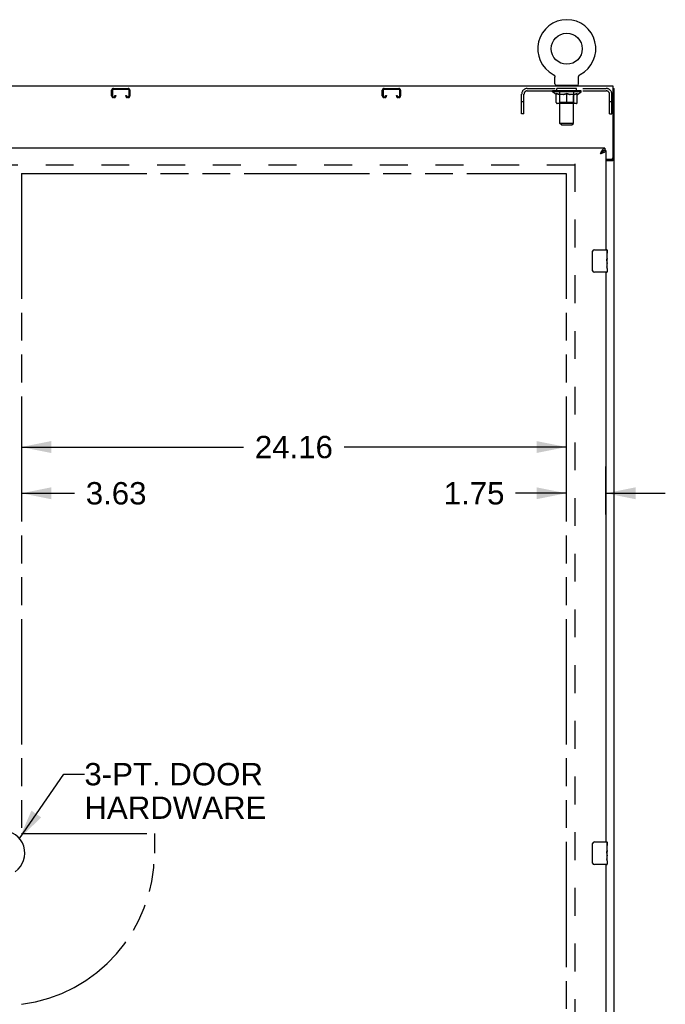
# Model space of a CAD drawing. Header units: inches. Extents: x 0 to 224, y 0 to 145.
# Tile 8 of 12: x 77 to 106, y 68 to 111. Entities that reach past the tile are written whole.
import ezdxf

# ---------------------------------------------------------------- set-up
doc = ezdxf.new("R2010")
doc.units = ezdxf.units.IN
doc.header["$LTSCALE"] = 12.342
doc.header["$MEASUREMENT"] = 0
doc.linetypes.add('HIDDEN', pattern=[0.2, 0.1, -0.1])
doc.linetypes.add('PHANTOM', pattern=[0.8, 0.45, -0.05, 0.1, -0.05, 0.1, -0.05])
doc.layers.get('0').update_dxf_attribs({"linetype": 'CONTINUOUS'})
for name, color, linetype in [('02___PRT_ALL_AXES', 7, 'CONTINUOUS'), ('AVAILABLE_DOOR_SPACE', 7, 'CONTINUOUS'), ('DEFAULT_2', 8, 'HIDDEN'), ('DIMENSIONS', 7, 'CONTINUOUS')]:
    doc.layers.add(name, color=color, linetype=linetype)
doc.styles.get("Standard").update_dxf_attribs({"font": 'arial.ttf'})
doc.dimstyles.new('DIMSTYLE_1', dxfattribs={"dimtxt": 0.99, "dimasz": 1.32, "dimexe": 0.09, "dimexo": 0.07, "dimgap": 0.0375, "dimtad": 0, "dimtih": 1, "dimtoh": 1, "dimzin": 4, "dimdsep": 46, "dimtxsty": 'Standard', "dimblk": '_FILLED', "dimblk1": '_FILLED', "dimblk2": '_FILLED', "dimcen": 0.09, "dimazin": 1, "dimtfac": 1, "dimtdec": 3, "dimtofl": 0, "dimtmove": 0, "dimatfit": 3, "dimldrblk": '_FILLED', "dimfxl": 1, "dimtolj": 1, "dimtzin": 4, "dimarcsym": 0})
doc.dimstyles.get("Standard").update_dxf_attribs({"dimtxt": 1.122, "dimasz": 1.32, "dimexe": 0.09, "dimexo": 0.07, "dimgap": 0.09, "dimtad": 0, "dimtih": 1, "dimtoh": 1, "dimdec": 3, "dimzin": 4, "dimdsep": 46, "dimtxsty": 'Standard', "dimblk": '_FILLED', "dimblk1": '_FILLED', "dimblk2": '_FILLED', "dimcen": 0.09, "dimadec": 3, "dimazin": 1, "dimtp": 0.001, "dimtm": 0.001, "dimtfac": 1, "dimtdec": 3, "dimtofl": 0, "dimtmove": 0, "dimatfit": 3, "dimldrblk": '_FILLED', "dimfxl": 1, "dimtolj": 1, "dimtzin": 4, "dimarcsym": 0})

# ---------------------------------------------------------------- blocks, each defined once
blk = doc.blocks.new('_FILLED')
at = {"color": 0, "linetype": 'ByBlock'}
blk.add_solid([(0, 0), (-1, 0.2), (-1, -0.2)], dxfattribs=at)
blk = doc.blocks.new('*D13')
at = {"layer": 'DIMENSIONS', "color": 2, "linetype": 'Continuous'}
for p, q in [((77.441, 92.486), (87.294, 92.486)), ((101.597, 92.486), (91.744, 92.486))]:
    blk.add_line(p, q, dxfattribs=at)
at = {"layer": 'DIMENSIONS', "color": 2, "linetype": 'Continuous', "xscale": 1.32, "yscale": 1.32, "zscale": 1.32, "rotation": 180}
blk.add_blockref('_FILLED', (77.441, 92.486), dxfattribs=at)
at = {"layer": 'DIMENSIONS', "color": 2, "linetype": 'Continuous', "xscale": 1.32, "yscale": 1.32, "zscale": 1.32}
blk.add_blockref('_FILLED', (101.597, 92.486), dxfattribs=at)
at = {"layer": 'DIMENSIONS', "color": 2, "linetype": 'Continuous', "insert": (89.519, 92.981), "char_height": 0.99, "width": 3.45948, "attachment_point": 2, "line_spacing_factor": 0.9}
blk.add_mtext('24.16', dxfattribs=at)
blk = doc.blocks.new('*D14')
at = {"layer": 'DIMENSIONS', "color": 2, "linetype": 'Continuous'}
for p, q in [((101.597, 91.624), (101.597, 89.492)), ((103.347, 89.492), (103.347, 91.624)), ((101.597, 90.436), (99.351, 90.436)), ((103.347, 90.436), (105.987, 90.436))]:
    blk.add_line(p, q, dxfattribs=at)
at = {"layer": 'DIMENSIONS', "color": 2, "linetype": 'Continuous', "xscale": 1.32, "yscale": 1.32, "zscale": 1.32}
blk.add_blockref('_FILLED', (101.597, 90.436), dxfattribs=at)
at = {"layer": 'DIMENSIONS', "color": 2, "linetype": 'Continuous', "xscale": 1.32, "yscale": 1.32, "zscale": 1.32, "rotation": 180}
blk.add_blockref('_FILLED', (103.347, 90.436), dxfattribs=at)
at = {"layer": 'DIMENSIONS', "color": 2, "linetype": 'Continuous', "insert": (98.856, 90.931), "char_height": 0.99, "width": 2.6903, "attachment_point": 3, "line_spacing_factor": 0.9}
blk.add_mtext('1.75', dxfattribs=at)
blk = doc.blocks.new('*D15')
at = {"layer": 'DIMENSIONS', "color": 2, "linetype": 'Continuous'}
for p, q in [((73.816, 90.436), (71.176, 90.436)), ((77.441, 90.436), (79.8, 90.436))]:
    blk.add_line(p, q, dxfattribs=at)
at = {"layer": 'DIMENSIONS', "color": 2, "linetype": 'Continuous', "xscale": 1.32, "yscale": 1.32, "zscale": 1.32}
blk.add_blockref('_FILLED', (73.816, 90.436), dxfattribs=at)
at = {"layer": 'DIMENSIONS', "color": 2, "linetype": 'Continuous', "xscale": 1.32, "yscale": 1.32, "zscale": 1.32, "rotation": 180}
blk.add_blockref('_FILLED', (77.441, 90.436), dxfattribs=at)
at = {"layer": 'DIMENSIONS', "color": 2, "linetype": 'Continuous', "insert": (80.295, 90.931), "char_height": 0.99, "width": 2.6903, "attachment_point": 1, "line_spacing_factor": 0.9}
blk.add_mtext('3.63', dxfattribs=at)

msp = doc.modelspace()

# ---------------------------------------------------------------- linework, layer by layer
at = {"color": 7, "linetype": 'Continuous'}
for p, q in [((101.019, 109), (101.018, 109)), ((101.018, 109), (101.023, 108.997)), ((101.02, 108.999), (101.022, 108.998)), ((101.023, 108.997), (101.028, 108.994)), ((101.027, 108.995), (101.032, 108.992)), ((101.032, 108.992), (101.036, 108.989)), ((101.036, 108.989), (101.04, 108.985)), ((101.04, 108.986), (101.044, 108.982)), ((101.044, 108.982), (101.048, 108.979)), ((101.048, 108.979), (101.052, 108.975)), ((101.052, 108.975), (101.056, 108.971)), ((101.056, 108.972), (101.059, 108.968)), ((101.059, 108.968), (101.063, 108.964)), ((101.063, 108.964), (101.066, 108.959)), ((101.066, 108.96), (101.069, 108.955)), ((101.069, 108.955), (101.072, 108.951)), ((101.072, 108.951), (101.075, 108.946)), ((101.075, 108.947), (101.077, 108.942)), ((101.077, 108.942), (101.08, 108.937)), ((101.08, 108.937), (101.082, 108.933)), ((101.082, 108.933), (101.084, 108.928)), ((101.084, 108.928), (101.086, 108.923)), ((101.086, 108.923), (101.088, 108.918)), ((101.088, 108.918), (101.089, 108.913)), ((101.089, 108.913), (101.091, 108.908)), ((101.091, 108.908), (101.092, 108.903)), ((101.092, 108.903), (101.093, 108.898)), ((101.093, 108.898), (101.094, 108.893)), ((101.095, 108.58), (101.095, 108.873)), ((102.141, 108.877), (102.142, 108.882)), ((102.141, 108.877), (102.142, 108.882)), ((102.141, 108.873), (102.141, 108.877)), ((102.141, 108.58), (102.141, 108.873)), ((102.142, 108.887), (102.143, 108.893)), ((102.142, 108.882), (102.142, 108.887)), ((102.143, 108.898), (102.144, 108.903)), ((102.143, 108.893), (102.143, 108.898)), ((102.144, 108.903), (102.146, 108.908)), ((102.146, 108.908), (102.147, 108.913)), ((102.147, 108.913), (102.149, 108.918)), ((102.149, 108.918), (102.15, 108.923)), ((102.15, 108.923), (102.152, 108.928)), ((102.152, 108.928), (102.154, 108.933)), ((102.154, 108.933), (102.157, 108.937)), ((102.157, 108.937), (102.159, 108.942)), ((102.159, 108.942), (102.162, 108.947)), ((102.162, 108.946), (102.165, 108.951)), ((102.164, 108.951), (102.167, 108.955)), ((102.167, 108.955), (102.171, 108.96)), ((102.17, 108.959), (102.174, 108.964)), ((102.174, 108.964), (102.177, 108.968)), ((102.177, 108.968), (102.181, 108.972)), ((102.181, 108.971), (102.184, 108.975)), ((102.184, 108.975), (102.188, 108.979)), ((102.188, 108.979), (102.192, 108.982)), ((102.192, 108.982), (102.196, 108.986)), ((102.196, 108.985), (102.2, 108.989)), ((102.2, 108.989), (102.205, 108.992)), ((102.204, 108.992), (102.209, 108.995)), ((102.209, 108.994), (102.213, 108.997)), ((102.209, 108.995), (102.21, 108.995)), ((102.213, 108.997), (102.218, 109)), ((102.215, 108.998), (102.217, 108.999)), ((101.118, 108.511), (101.118, 108.481)), ((102.118, 108.511), (101.118, 108.511)), ((102.118, 108.511), (102.118, 108.481)), ((103.67, 108.377), (103.722, 108.377)), ((103.254, 105.616), (103.246, 105.612)), ((103.306, 105.731), (103.306, 105.627)), ((103.347, 105.627), (103.306, 105.627)), ((103.618, 105.241), (103.618, 105.229)), ((103.618, 105.229), (103.722, 105.229)), ((102.752, 100.331), (102.752, 101.131)), ((102.852, 101.231), (103.392, 101.231)), ((103.407, 101.216), (103.407, 101.077)), ((103.407, 100.846), (103.407, 100.815)), ((103.407, 100.649), (103.407, 100.616)), ((103.407, 100.392), (103.407, 100.246)), ((103.392, 100.231), (102.852, 100.231)), ((102.752, 74.081), (102.752, 74.881)), ((102.852, 74.981), (103.392, 74.981)), ((103.407, 74.966), (103.407, 74.827)), ((103.407, 74.596), (103.407, 74.565)), ((103.407, 74.399), (103.407, 74.366)), ((103.392, 73.981), (102.852, 73.981)), ((103.407, 74.142), (103.407, 73.996))]:
    msp.add_line(p, q, dxfattribs=at)
at = {"color": 3, "linetype": 'Continuous'}
for p, q in [((103.67, 108.481), (43.774, 108.481)), ((103.67, 105.3), (103.67, 108.481)), ((103.722, 36.585), (103.722, 108.377)), ((103.306, 105.731), (73.816, 105.731)), ((103.347, 105.627), (103.347, 101.231)), ((103.347, 105.24), (103.61, 105.24)), ((103.347, 105.188), (103.652, 105.188)), ((103.347, 100.231), (103.347, 74.981)), ((103.347, 73.981), (103.347, 48.731))]:
    msp.add_line(p, q, dxfattribs=at)
at = {"color": 7, "linetype": 'Continuous'}
for points in [[(101.094, 108.893), (101.094, 108.887), (101.095, 108.882)], [(101.094, 108.887), (101.095, 108.882), (101.095, 108.877), (101.095, 108.873)], [(103.246, 105.612), (103.237, 105.608), (103.229, 105.603), (103.22, 105.598), (103.212, 105.592), (103.203, 105.585), (103.195, 105.578), (103.186, 105.571), (103.178, 105.564), (103.169, 105.556), (103.16, 105.547), (103.152, 105.539), (103.143, 105.53), (103.135, 105.521), (103.126, 105.512), (103.118, 105.503), (103.109, 105.494), (103.101, 105.484)], [(103.306, 105.627), (103.297, 105.627), (103.289, 105.626), (103.28, 105.624), (103.272, 105.622), (103.263, 105.619), (103.254, 105.616)], [(103.101, 105.484), (103.112, 105.492), (103.123, 105.499), (103.134, 105.506), (103.145, 105.513), (103.155, 105.52), (103.165, 105.527), (103.175, 105.534), (103.184, 105.541), (103.193, 105.549), (103.201, 105.556), (103.209, 105.563), (103.216, 105.57), (103.222, 105.577), (103.228, 105.584), (103.232, 105.591), (103.236, 105.598), (103.239, 105.606), (103.24, 105.609)], [(103.578, 105.188), (103.578, 105.19), (103.578, 105.192), (103.578, 105.194), (103.579, 105.196), (103.58, 105.198), (103.581, 105.199), (103.582, 105.201), (103.583, 105.202), (103.585, 105.204), (103.587, 105.205), (103.589, 105.207), (103.591, 105.208), (103.593, 105.209), (103.595, 105.21), (103.598, 105.212)], [(103.598, 105.212), (103.602, 105.214), (103.605, 105.215), (103.607, 105.216), (103.609, 105.218), (103.611, 105.219), (103.613, 105.22), (103.615, 105.222), (103.616, 105.223), (103.617, 105.225), (103.618, 105.226), (103.618, 105.228), (103.618, 105.229)], [(102.752, 101.131), (102.752, 101.137), (102.753, 101.143), (102.754, 101.15), (102.755, 101.156), (102.757, 101.161), (102.759, 101.167)], [(102.759, 100.295), (102.757, 100.3), (102.755, 100.306), (102.754, 100.312), (102.753, 100.318), (102.752, 100.325), (102.752, 100.331)], [(102.752, 74.881), (102.752, 74.887), (102.753, 74.893), (102.754, 74.9), (102.755, 74.906), (102.757, 74.911), (102.759, 74.917)], [(102.759, 74.045), (102.757, 74.05), (102.755, 74.056), (102.754, 74.062), (102.753, 74.068), (102.752, 74.075), (102.752, 74.081)]]:
    msp.add_lwpolyline(points, dxfattribs=at)
at = {"color": 3, "linetype": 'Continuous'}
for points in [[(103.186, 105.635), (103.178, 105.621), (103.169, 105.608), (103.16, 105.593), (103.152, 105.579), (103.143, 105.564), (103.135, 105.548), (103.126, 105.533), (103.118, 105.517), (103.109, 105.501), (103.101, 105.484)], [(103.306, 105.731), (103.297, 105.73), (103.289, 105.729), (103.28, 105.726), (103.272, 105.723), (103.263, 105.718), (103.254, 105.712), (103.246, 105.706), (103.237, 105.698), (103.229, 105.689), (103.22, 105.68), (103.212, 105.67), (103.203, 105.659), (103.195, 105.647), (103.186, 105.635)], [(103.238, 105.538), (103.251, 105.544), (103.263, 105.55), (103.275, 105.556), (103.286, 105.562), (103.296, 105.568), (103.306, 105.574), (103.314, 105.579), (103.322, 105.585), (103.328, 105.591), (103.334, 105.597), (103.339, 105.603), (103.342, 105.609), (103.345, 105.615), (103.347, 105.621), (103.347, 105.627)], [(103.101, 105.484), (103.117, 105.49), (103.133, 105.496), (103.149, 105.502), (103.165, 105.508), (103.18, 105.514), (103.195, 105.52), (103.21, 105.526), (103.224, 105.532), (103.238, 105.538)], [(103.652, 105.188), (103.654, 105.19), (103.657, 105.192), (103.66, 105.193), (103.663, 105.195), (103.666, 105.196), (103.67, 105.198), (103.674, 105.199), (103.679, 105.2), (103.687, 105.203)], [(103.687, 105.203), (103.691, 105.204), (103.695, 105.206), (103.698, 105.207), (103.702, 105.209), (103.705, 105.21), (103.708, 105.211), (103.71, 105.213), (103.713, 105.215), (103.715, 105.216), (103.717, 105.218), (103.719, 105.22), (103.72, 105.221), (103.721, 105.223), (103.722, 105.225), (103.722, 105.227), (103.722, 105.229)]]:
    msp.add_lwpolyline(points, dxfattribs=at)
at = {"color": 7, "linetype": 'Continuous'}
msp.add_circle((101.618, 110.139), 0.688, dxfattribs=at)
for centre, radius, start, end in [((101.618, 110.139), 1.288, 297.7005, 242.2995), ((101.164, 108.58), 0.069, 180, 270), ((102.072, 108.58), 0.069, 270, 360), ((102.852, 101.131), 0.1, 90, 158.7946), ((103.392, 101.216), 0.015, 0, 90), ((102.852, 100.331), 0.1, 201.1999, 270), ((103.392, 100.246), 0.015, 270, 360), ((76.587, 74.481), 1.004, 305.5066, 234.4934), ((102.852, 74.881), 0.1, 90, 158.7946), ((103.392, 74.966), 0.015, 0, 90), ((102.852, 74.081), 0.1, 201.1999, 270), ((103.392, 73.996), 0.015, 270, 360)]:
    msp.add_arc(centre, radius, start, end, dxfattribs=at)
at = {"color": 3, "linetype": 'Continuous'}
msp.add_arc((103.61, 105.3), 0.06, 270, 360, dxfattribs=at)
at = {"layer": '02___PRT_ALL_AXES', "color": 8, "linetype": 'HIDDEN'}
for p, q in [((101.181, 108.273), (101.181, 108.377)), ((102.056, 108.377), (101.181, 108.377)), ((102.056, 108.273), (101.181, 108.273)), ((102.056, 108.273), (102.056, 108.377))]:
    msp.add_line(p, q, dxfattribs=at)
at = {"layer": '02___PRT_ALL_AXES', "color": 7, "linetype": 'Continuous'}
for p, q in [((103.407, 101.077), (103.4, 101.077)), ((103.4, 101.077), (103.4, 100.846)), ((103.407, 100.909), (103.4, 100.909)), ((103.407, 100.846), (103.4, 100.846)), ((103.407, 100.652), (103.407, 101.216)), ((103.407, 100.616), (103.4, 100.616)), ((103.4, 100.616), (103.4, 100.479)), ((103.407, 100.81), (103.401, 100.81)), ((103.401, 100.448), (103.407, 100.448)), ((103.406, 100.677), (103.404, 100.699)), ((103.406, 100.679), (103.407, 100.679)), ((103.407, 100.392), (103.407, 100.649)), ((103.407, 100.392), (103.407, 100.246)), ((103.407, 74.827), (103.4, 74.827)), ((103.4, 74.827), (103.4, 74.596)), ((103.407, 74.659), (103.4, 74.659)), ((103.407, 74.402), (103.407, 74.966)), ((103.407, 74.596), (103.4, 74.596)), ((103.407, 74.366), (103.4, 74.366)), ((103.4, 74.366), (103.4, 74.229)), ((103.407, 74.56), (103.401, 74.56)), ((103.401, 74.198), (103.407, 74.198)), ((103.406, 74.427), (103.404, 74.449)), ((103.406, 74.429), (103.407, 74.429)), ((103.407, 74.142), (103.407, 74.399)), ((103.407, 74.142), (103.407, 73.996))]:
    msp.add_line(p, q, dxfattribs=at)
for points in [[(103.404, 100.699), (103.403, 100.71), (103.402, 100.722), (103.401, 100.735), (103.401, 100.747), (103.4, 100.76), (103.4, 100.773), (103.4, 100.786), (103.401, 100.799), (103.401, 100.811), (103.402, 100.823), (103.403, 100.835)], [(103.402, 100.443), (103.401, 100.452), (103.401, 100.461), (103.4, 100.47), (103.4, 100.479)], [(103.404, 100.419), (103.404, 100.426), (103.403, 100.434), (103.402, 100.443)], [(103.407, 100.392), (103.407, 100.395), (103.407, 100.4), (103.406, 100.405), (103.404, 100.419)], [(103.407, 100.649), (103.407, 100.658), (103.407, 100.667), (103.406, 100.677)], [(103.404, 74.449), (103.403, 74.46), (103.402, 74.472), (103.401, 74.485), (103.401, 74.497), (103.4, 74.51), (103.4, 74.523), (103.4, 74.536), (103.401, 74.549), (103.401, 74.561), (103.402, 74.573), (103.403, 74.585)], [(103.402, 74.193), (103.401, 74.202), (103.401, 74.211), (103.4, 74.22), (103.4, 74.229)], [(103.404, 74.169), (103.404, 74.176), (103.403, 74.184), (103.402, 74.193)], [(103.407, 74.399), (103.407, 74.408), (103.407, 74.417), (103.406, 74.427)], [(103.407, 74.142), (103.407, 74.145), (103.407, 74.15), (103.406, 74.155), (103.404, 74.169)]]:
    msp.add_lwpolyline(points, dxfattribs=at)
for centre in [(103.144, 100.815), (103.144, 74.565)]:
    msp.add_ellipse(centre, major_axis=(0.263, 0), ratio=0.432808, start_param=0, end_param=0.179988, dxfattribs=at)
at = {"layer": 'AVAILABLE_DOOR_SPACE', "color": 4, "linetype": 'PHANTOM'}
for p, q in [((77.441, 104.606), (77.441, 75.356)), ((77.441, 104.606), (101.597, 104.606)), ((101.597, 104.606), (101.597, 44.356)), ((77.441, 75.356), (83.337, 75.356)), ((83.337, 75.356), (83.337, 74.481))]:
    msp.add_line(p, q, dxfattribs=at)
msp.add_arc((76.587, 74.481), 6.75, 277.2642, 360, dxfattribs=at)
at = {"layer": 'DEFAULT_2', "color": 8, "linetype": 'HIDDEN'}
for p, q in [((101.018, 109), (101.018, 109)), ((101.026, 108.995), (101.027, 108.995)), ((102.218, 109), (102.218, 109)), ((102.218, 109), (102.218, 109)), ((81.441, 108.051), (81.441, 108.297)), ((81.481, 108.297), (81.481, 108.051)), ((81.521, 108.377), (82.173, 108.377)), ((82.173, 108.337), (81.521, 108.337)), ((82.213, 108.051), (82.213, 108.297)), ((82.253, 108.297), (82.253, 108.051)), ((93.441, 108.051), (93.441, 108.297)), ((93.481, 108.297), (93.481, 108.051)), ((93.521, 108.377), (94.173, 108.377)), ((94.173, 108.337), (93.521, 108.337)), ((94.213, 108.051), (94.213, 108.297)), ((94.253, 108.297), (94.253, 108.051)), ((99.865, 108.377), (103.372, 108.377)), ((99.865, 108.273), (103.372, 108.273)), ((100.985, 108.224), (100.985, 108.271)), ((100.995, 108.264), (100.995, 108.271)), ((101.003, 108.261), (101.003, 108.264)), ((101.003, 108.261), (102.233, 108.261)), ((101.012, 108.261), (101.012, 108.264)), ((101.013, 108.261), (101.013, 108.264)), ((101.023, 108.264), (101.023, 108.271)), ((101.039, 108.261), (101.039, 108.264)), ((101.041, 108.261), (101.041, 108.264)), ((101.07, 108.264), (101.07, 108.271)), ((101.084, 108.261), (101.084, 108.264)), ((101.087, 108.261), (101.087, 108.264)), ((101.291, 108.264), (101.09, 108.264)), ((101.133, 108.264), (101.133, 108.271)), ((101.134, 108.261), (101.134, 108.264)), ((101.135, 108.261), (101.135, 108.264)), ((101.138, 108.261), (101.138, 108.264)), ((101.145, 108.261), (101.145, 108.264)), ((101.145, 108.261), (101.145, 108.264)), ((101.149, 108.261), (101.149, 108.264)), ((101.152, 108.261), (101.152, 108.265)), ((101.157, 108.261), (101.157, 108.264)), ((101.171, 108.261), (101.171, 108.264)), ((101.189, 108.261), (101.189, 108.267)), ((101.189, 108.261), (101.189, 108.264)), ((101.21, 108.261), (101.21, 108.264)), ((101.21, 108.261), (101.21, 108.264)), ((101.211, 108.264), (101.211, 108.271)), ((101.221, 108.261), (101.221, 108.264)), ((101.225, 108.261), (101.225, 108.264)), ((101.234, 108.261), (101.234, 108.264)), ((101.246, 108.261), (101.246, 108.268)), ((101.261, 108.261), (101.261, 108.264)), ((101.264, 108.261), (101.264, 108.264)), ((101.291, 108.261), (101.291, 108.264)), ((101.358, 108.264), (101.296, 108.264)), ((101.302, 108.264), (101.302, 108.271)), ((101.306, 108.511), (101.306, 108.481)), ((101.308, 108.261), (101.308, 108.264)), ((101.313, 108.261), (101.313, 108.264)), ((101.318, 106.83), (101.318, 108.476)), ((101.319, 108.261), (101.319, 108.269)), ((101.323, 108.261), (101.323, 108.264)), ((101.334, 108.261), (101.334, 108.264)), ((101.358, 108.261), (101.358, 108.264)), ((101.433, 108.264), (101.374, 108.264)), ((101.394, 108.261), (101.394, 108.264)), ((101.402, 108.264), (101.402, 108.271)), ((101.405, 108.261), (101.405, 108.264)), ((101.408, 108.261), (101.408, 108.27)), ((101.41, 108.261), (101.41, 108.264)), ((101.418, 108.261), (101.418, 108.264)), ((101.433, 108.261), (101.433, 108.264)), ((101.514, 108.264), (101.459, 108.264)), ((101.472, 108.261), (101.472, 108.264)), ((101.504, 108.264), (101.618, 108.271)), ((101.508, 108.264), (101.508, 108.271)), ((101.509, 108.271), (101.508, 108.271)), ((101.509, 108.264), (101.509, 108.271)), ((101.509, 108.261), (101.509, 108.264)), ((101.513, 108.261), (101.513, 108.265)), ((101.514, 108.261), (101.514, 108.264)), ((101.514, 108.261), (101.514, 108.264)), ((101.597, 108.264), (101.549, 108.264)), ((101.555, 108.261), (101.555, 108.264)), ((101.597, 108.261), (101.597, 108.264)), ((101.616, 108.264), (101.616, 108.264)), ((101.616, 108.261), (101.616, 108.264)), ((101.616, 108.261), (101.616, 108.264)), ((101.618, 108.264), (101.618, 108.271)), ((101.621, 108.261), (101.621, 108.264)), ((101.621, 108.261), (101.621, 108.264)), ((101.621, 108.264), (101.621, 108.264)), ((101.623, 108.264), (101.687, 108.264)), ((101.639, 108.261), (101.639, 108.264)), ((101.655, 108.264), (101.655, 108.269)), ((101.655, 108.269), (101.733, 108.264)), ((101.676, 108.264), (101.676, 108.267)), ((101.682, 108.261), (101.682, 108.264)), ((101.722, 108.261), (101.722, 108.264)), ((101.723, 108.261), (101.723, 108.264)), ((101.723, 108.264), (101.777, 108.264)), ((101.724, 108.261), (101.724, 108.265)), ((101.728, 108.264), (101.728, 108.271)), ((101.728, 108.264), (101.728, 108.271)), ((101.728, 108.271), (101.728, 108.271)), ((101.728, 108.261), (101.728, 108.264)), ((101.764, 108.261), (101.764, 108.264)), ((101.803, 108.261), (101.803, 108.264)), ((101.803, 108.264), (101.862, 108.264)), ((101.819, 108.261), (101.819, 108.264)), ((101.826, 108.261), (101.826, 108.264)), ((101.829, 108.261), (101.829, 108.27)), ((101.831, 108.261), (101.831, 108.264)), ((101.835, 108.264), (101.835, 108.271)), ((101.842, 108.261), (101.842, 108.264)), ((101.878, 108.261), (101.878, 108.264)), ((101.878, 108.264), (101.94, 108.264)), ((101.902, 108.261), (101.902, 108.264)), ((101.913, 108.261), (101.913, 108.264)), ((101.917, 108.261), (101.917, 108.269)), ((101.918, 106.83), (101.918, 108.476)), ((101.923, 108.261), (101.923, 108.264)), ((101.928, 108.261), (101.928, 108.264)), ((101.931, 108.511), (101.931, 108.481)), ((101.935, 108.264), (101.935, 108.271)), ((101.945, 108.261), (101.945, 108.264)), ((101.945, 108.264), (102.146, 108.264)), ((101.972, 108.261), (101.972, 108.264)), ((101.975, 108.261), (101.975, 108.264)), ((101.991, 108.261), (101.991, 108.268)), ((102.002, 108.261), (102.002, 108.264)), ((102.011, 108.261), (102.011, 108.264)), ((102.016, 108.261), (102.016, 108.264)), ((102.025, 108.264), (102.025, 108.271)), ((102.027, 108.261), (102.027, 108.264)), ((102.027, 108.261), (102.027, 108.264)), ((102.047, 108.261), (102.047, 108.267)), ((102.048, 108.261), (102.048, 108.264)), ((102.066, 108.261), (102.066, 108.264)), ((102.08, 108.261), (102.08, 108.264)), ((102.084, 108.261), (102.084, 108.265)), ((102.088, 108.261), (102.088, 108.264)), ((102.091, 108.261), (102.091, 108.264)), ((102.091, 108.261), (102.091, 108.264)), ((102.098, 108.261), (102.098, 108.264)), ((102.101, 108.261), (102.101, 108.264)), ((102.102, 108.261), (102.102, 108.264)), ((102.103, 108.264), (102.103, 108.271)), ((102.149, 108.261), (102.149, 108.264)), ((102.152, 108.261), (102.152, 108.264)), ((102.167, 108.264), (102.167, 108.271)), ((102.195, 108.261), (102.195, 108.264)), ((102.197, 108.261), (102.197, 108.264)), ((102.213, 108.264), (102.213, 108.271)), ((102.223, 108.261), (102.223, 108.264)), ((102.224, 108.261), (102.224, 108.264)), ((102.233, 108.261), (102.233, 108.264)), ((102.242, 108.264), (102.242, 108.271)), ((102.251, 108.224), (102.251, 108.271)), ((81.521, 108.011), (81.548, 108.011)), ((81.548, 107.971), (81.521, 107.971)), ((81.588, 108.051), (81.588, 108.064)), ((81.588, 108.064), (81.628, 108.064)), ((81.628, 108.064), (81.628, 108.051)), ((82.066, 108.051), (82.066, 108.064)), ((82.066, 108.064), (82.106, 108.064)), ((82.106, 108.064), (82.106, 108.051)), ((82.146, 108.011), (82.173, 108.011)), ((82.173, 107.971), (82.146, 107.971)), ((93.521, 108.011), (93.548, 108.011)), ((93.548, 107.971), (93.521, 107.971)), ((93.588, 108.051), (93.588, 108.064)), ((93.588, 108.064), (93.628, 108.064)), ((93.628, 108.064), (93.628, 108.051)), ((94.066, 108.051), (94.066, 108.064)), ((94.066, 108.064), (94.106, 108.064)), ((94.106, 108.064), (94.106, 108.051)), ((94.146, 108.011), (94.173, 108.011)), ((94.173, 107.971), (94.146, 107.971)), ((99.618, 107.252), (99.618, 108.13)), ((99.722, 107.252), (99.722, 108.13)), ((102.251, 108.224), (100.985, 108.224)), ((101.144, 108.113), (100.985, 108.224)), ((101.144, 108.113), (101.155, 108.113)), ((101.155, 107.75), (101.155, 108.156)), ((101.477, 108.113), (101.297, 108.113)), ((101.305, 107.752), (101.305, 108.221)), ((101.618, 107.713), (101.618, 108.156)), ((101.939, 108.113), (101.759, 108.113)), ((101.931, 107.752), (101.931, 108.221)), ((102.082, 107.75), (102.082, 108.156)), ((102.082, 108.113), (102.092, 108.113)), ((102.092, 108.113), (102.251, 108.224)), ((103.514, 107.252), (103.514, 108.13)), ((103.618, 107.252), (103.618, 108.13)), ((99.722, 107.782), (99.618, 107.782)), ((102.045, 107.713), (101.192, 107.713)), ((101.305, 107.752), (101.266, 107.713)), ((101.931, 107.752), (101.305, 107.752)), ((101.931, 107.752), (101.971, 107.713)), ((103.618, 107.782), (103.514, 107.782)), ((99.722, 107.252), (99.618, 107.252)), ((103.514, 107.252), (103.618, 107.252)), ((101.918, 106.83), (101.318, 106.83)), ((101.387, 106.761), (101.318, 106.83)), ((101.387, 106.761), (101.849, 106.761)), ((101.849, 106.761), (101.918, 106.83)), ((101.972, 104.981), (45.472, 104.981)), ((101.972, 105.033), (101.972, 43.929))]:
    msp.add_line(p, q, dxfattribs=at)
for points in [[(101.155, 108.156), (101.181, 108.146), (101.206, 108.137), (101.231, 108.129), (101.256, 108.123), (101.28, 108.117), (101.305, 108.113)], [(101.297, 108.113), (101.274, 108.117), (101.25, 108.123), (101.227, 108.13), (101.203, 108.137), (101.179, 108.146), (101.155, 108.155)], [(101.467, 108.113), (101.492, 108.117), (101.517, 108.123), (101.542, 108.13), (101.567, 108.138), (101.592, 108.146), (101.618, 108.156)], [(101.618, 108.155), (101.594, 108.145), (101.57, 108.137), (101.546, 108.129), (101.523, 108.123), (101.5, 108.117), (101.477, 108.113)], [(101.618, 108.156), (101.644, 108.146), (101.67, 108.137), (101.695, 108.13), (101.72, 108.123), (101.745, 108.117), (101.769, 108.113)], [(101.759, 108.113), (101.736, 108.117), (101.713, 108.123), (101.69, 108.129), (101.666, 108.137), (101.642, 108.145), (101.618, 108.155)], [(101.932, 108.113), (101.956, 108.117), (101.981, 108.123), (102.006, 108.13), (102.031, 108.137), (102.056, 108.146), (102.082, 108.156)], [(102.082, 108.155), (102.057, 108.146), (102.033, 108.137), (102.009, 108.129), (101.986, 108.123), (101.963, 108.117), (101.939, 108.113)]]:
    msp.add_lwpolyline(points, dxfattribs=at)
for centre, radius, start, end in [((81.521, 108.297), 0.08, 90, 180), ((81.521, 108.297), 0.04, 90, 180), ((82.173, 108.297), 0.08, 0, 90), ((82.173, 108.297), 0.04, 0, 90), ((93.521, 108.297), 0.08, 90, 180), ((93.521, 108.297), 0.04, 90, 180), ((94.173, 108.297), 0.08, 0, 90), ((94.173, 108.297), 0.04, 0, 90), ((99.865, 108.13), 0.246, 90, 180), ((99.865, 108.13), 0.142, 90, 180), ((101.266, 108.221), 0.0398, 0, 90), ((101.284, 108.476), 0.0345, 0, 90), ((101.953, 108.476), 0.0345, 90, 180), ((101.971, 108.221), 0.0398, 90, 180), ((103.372, 108.13), 0.246, 0, 90), ((103.372, 108.13), 0.142, 0, 90), ((81.521, 108.051), 0.08, 180, 270), ((81.521, 108.051), 0.04, 180, 270), ((81.548, 108.051), 0.08, 270, 360), ((81.548, 108.051), 0.04, 270, 360), ((82.146, 108.051), 0.08, 180, 270), ((82.146, 108.051), 0.04, 180, 270), ((82.173, 108.051), 0.08, 270, 360), ((82.173, 108.051), 0.04, 270, 360), ((93.521, 108.051), 0.08, 180, 270), ((93.521, 108.051), 0.04, 180, 270), ((93.548, 108.051), 0.08, 270, 360), ((93.548, 108.051), 0.04, 270, 360), ((94.146, 108.051), 0.08, 180, 270), ((94.146, 108.051), 0.04, 180, 270), ((94.173, 108.051), 0.08, 270, 360), ((94.173, 108.051), 0.04, 270, 360), ((101.192, 107.75), 0.0371, 180, 270), ((102.045, 107.75), 0.0371, 270, 360)]:
    msp.add_arc(centre, radius, start, end, dxfattribs=at)
for centre, major_axis, ratio, start_param, end_param in [((101.618, 108.271), (0.633, 0.007), 0.05963, 2.96643, 3.140963), ((100.965, 108.259), (0.198, 0), 0.060556, 0.430652, 1.470503), ((101.618, 108.271), (0.633, 0), 0.060556, -3.141593, -2.96706), ((100.965, 108.252), (0.198, 0.002), 0.05963, 1.376596, 1.469874), ((101.618, 108.271), (0.633, 0.013), 0.05688, 2.791345, 2.965878), ((100.941, 108.259), (0.198, 0.002), 0.05963, 0.25549, 1.295341), ((101.009, 108.259), (0.198, -0.002), 0.05963, 0.605815, 1.645666), ((101.618, 108.271), (0.633, -0.007), 0.05963, -2.96643, -2.791898), ((101.009, 108.252), (0.198, 0), 0.060556, 1.551758, 1.645036), ((100.941, 108.252), (0.198, 0.004), 0.05688, 1.20151, 1.294789), ((101.01, 108.255), (0.164, 0.002), 0.05963, 1.065228, 1.614276), ((100.991, 108.255), (0.164, 0.003), 0.05688, 0.890143, 1.43919), ((101.049, 108.255), (0.164, 0), 0.060556, 1.240391, 1.789438), ((101.618, 108.271), (0.633, 0.019), 0.052395, 2.616403, 2.790936), ((100.937, 108.259), (0.198, 0.004), 0.05688, 0.080405, 1.120256), ((101.072, 108.259), (0.198, -0.004), 0.05688, 0.7809, 1.820751), ((101.618, 108.271), (0.633, -0.013), 0.05688, -2.791345, -2.616812), ((101.072, 108.252), (0.198, -0.002), 0.05963, 1.72692, 1.820198), ((100.937, 108.252), (0.198, 0.006), 0.052395, 1.026568, 1.119847), ((100.99, 108.255), (0.164, 0.005), 0.052395, 0.715201, 1.264248), ((101.104, 108.255), (0.164, -0.002), 0.05963, 1.415553, 1.9646), ((101.618, 108.271), (0.633, 0.025), 0.046319, 2.441654, 2.616187), ((101.151, 108.259), (0.198, -0.006), 0.052395, 0.955842, 1.995693), ((100.954, 108.259), (0.198, 0.006), 0.052395, -0.094537, 0.945314), ((101.618, 108.271), (0.633, -0.019), 0.052395, -2.616403, -2.44187), ((101.151, 108.252), (0.198, -0.004), 0.05688, 1.902006, 1.995284), ((100.954, 108.252), (0.198, 0.008), 0.046319, 0.851819, 0.945098), ((101.008, 108.255), (0.164, 0.006), 0.046319, 0.540452, 1.089499), ((101.175, 108.255), (0.164, -0.003), 0.05688, 1.590638, 2.139686), ((101.618, 108.271), (0.633, 0.029), 0.038841, 2.267123, 2.441656), ((101.245, 108.259), (0.198, -0.008), 0.046319, 1.130591, 2.170442), ((100.991, 108.259), (0.198, 0.008), 0.046319, -0.269286, 0.770565), ((101.618, 108.271), (0.633, -0.025), 0.046319, -2.441654, -2.267121), ((101.245, 108.252), (0.198, -0.006), 0.052395, 2.076947, 2.170226), ((100.991, 108.252), (0.198, 0.009), 0.038841, 0.677289, 0.770567), ((101.045, 108.255), (0.164, 0.008), 0.038841, 0.365921, 0.914969), ((101.26, 108.255), (0.164, -0.005), 0.052395, 1.76558, 2.314627), ((101.618, 108.271), (0.633, 0.033), 0.030195, 2.09281, 2.267343), ((101.349, 108.259), (0.198, -0.009), 0.038841, 1.305122, 2.344973), ((101.047, 108.259), (0.198, 0.009), 0.038841, -0.443817, 0.596034), ((101.618, 108.271), (0.633, -0.029), 0.038841, -2.267123, -2.092591), ((101.349, 108.252), (0.198, -0.008), 0.046319, 2.251696, 2.344975), ((101.047, 108.252), (0.198, 0.01), 0.030195, 0.502975, 0.596254), ((101.1, 108.255), (0.164, 0.009), 0.030195, 0.191608, 0.740655), ((101.355, 108.255), (0.164, -0.006), 0.046319, 1.940329, 2.489376), ((101.121, 108.259), (0.198, 0.01), 0.030195, -0.61813, 0.421721), ((101.618, 108.271), (0.633, 0.036), 0.020645, 1.918687, 2.09322), ((101.462, 108.259), (0.198, -0.01), 0.030195, 1.479435, 2.519286), ((101.618, 108.271), (0.633, -0.033), 0.030195, -2.09281, -1.918277), ((101.462, 108.252), (0.198, -0.009), 0.038841, 2.426227, 2.519505), ((101.121, 108.252), (0.198, 0.011), 0.020645, 0.328852, 0.422131), ((101.17, 108.255), (0.164, 0.009), 0.020645, 0.017485, 0.566532), ((101.459, 108.255), (0.164, -0.008), 0.038841, 2.11486, 2.663907), ((101.21, 108.259), (0.198, 0.011), 0.020645, -0.792253, 0.247598), ((101.618, 108.271), (0.633, 0.038), 0.010478, 1.744704, 1.919237), ((101.58, 108.259), (0.198, -0.011), 0.020645, 1.653558, 2.693409), ((101.618, 108.271), (0.633, -0.036), 0.020645, -1.918687, -1.744154), ((101.58, 108.252), (0.198, -0.01), 0.030195, 2.60054, 2.693819), ((101.21, 108.252), (0.198, 0.012), 0.010478, 0.154869, 0.248148), ((101.254, 108.255), (0.164, 0.01), 0.010478, 6.126688, 6.675735), ((101.567, 108.255), (0.164, -0.009), 0.030195, 2.289173, 2.83822), ((101.311, 108.259), (0.198, 0.012), 0.010478, -0.966236, -0.000846), ((101.699, 108.259), (0.198, -0.012), 0.010478, 1.827541, 2.867392), ((101.618, 108.271), (0.633, -0.038), 0.010478, -1.744704, -1.563007), ((101.699, 108.252), (0.198, -0.011), 0.020645, 2.774664, 2.867942), ((101.677, 108.255), (0.164, -0.009), 0.020645, 2.463296, 3.012344), ((101.537, 108.259), (0.198, 0.012), 0.010478, 0.274201, 1.314052), ((101.451, 108.255), (0.164, 0.01), 0.010478, -0.000483, 0.504314), ((101.421, 108.252), (0.198, 0.012), 0.010478, 0.099668, 0.192946), ((101.618, 108.271), (0.633, 0.038), 0.010478, -1.571421, -1.396888), ((101.785, 108.255), (0.164, -0.01), 0.010478, 2.637279, 3.14189), ((101.815, 108.252), (0.198, -0.012), 0.010478, 2.74231, 2.948646), ((101.656, 108.259), (0.198, 0.011), 0.020645, 0.448184, 1.488034), ((101.559, 108.255), (0.164, 0.009), 0.020645, 0.129249, 0.678296), ((101.537, 108.252), (0.198, 0.011), 0.020645, 0.273651, 0.366929), ((101.618, 108.271), (0.633, 0.036), 0.020645, -1.397439, -1.222906), ((101.926, 108.259), (0.198, -0.012), 0.010478, -3.140747, -2.175357), ((101.618, 108.271), (0.633, -0.038), 0.010478, 1.222355, 1.396888), ((101.774, 108.259), (0.198, 0.01), 0.030195, 0.622307, 1.662158), ((101.669, 108.255), (0.164, 0.009), 0.030195, 0.303372, 0.852419), ((101.983, 108.255), (0.164, -0.01), 0.010478, 2.749043, 3.29809), ((102.027, 108.259), (0.198, -0.011), 0.020645, 2.893995, 3.933846), ((101.656, 108.252), (0.198, 0.01), 0.030195, 0.447774, 0.541052), ((102.027, 108.252), (0.198, -0.012), 0.010478, 2.893445, 2.986723), ((101.618, 108.271), (0.633, 0.033), 0.030195, -1.223315, -1.048783), ((101.618, 108.271), (0.633, -0.036), 0.020645, 1.048373, 1.222906), ((101.887, 108.259), (0.198, 0.009), 0.038841, 0.79662, 1.836471), ((101.778, 108.255), (0.164, 0.008), 0.038841, 0.477686, 1.026733), ((102.067, 108.255), (0.164, -0.009), 0.020645, 2.57506, 3.124108), ((102.115, 108.259), (0.198, -0.01), 0.030195, 2.719872, 3.759723), ((101.992, 108.259), (0.198, 0.008), 0.046319, 0.971151, 2.011002), ((101.774, 108.252), (0.198, 0.009), 0.038841, 0.622087, 0.715366), ((102.115, 108.252), (0.198, -0.011), 0.020645, 2.719462, 2.812741), ((101.618, 108.271), (0.633, 0.029), 0.038841, -1.049002, -0.874469), ((101.618, 108.271), (0.633, -0.033), 0.030195, 0.87425, 1.048783), ((101.881, 108.255), (0.164, 0.006), 0.046319, 0.652216, 1.201263), ((102.085, 108.259), (0.198, 0.006), 0.052395, 1.1459, 2.185751), ((102.137, 108.255), (0.164, -0.009), 0.030195, 2.400937, 2.949985), ((102.189, 108.259), (0.198, -0.009), 0.038841, 2.545558, 3.585409), ((101.977, 108.255), (0.164, 0.005), 0.052395, 0.826965, 1.376012), ((101.887, 108.252), (0.198, 0.008), 0.046319, 0.796618, 0.889896), ((102.189, 108.252), (0.198, -0.01), 0.030195, 2.545339, 2.638617), ((102.164, 108.259), (0.198, 0.004), 0.05688, 1.320842, 2.360692), ((101.618, 108.271), (0.633, 0.025), 0.046319, -0.874471, -0.699939), ((101.618, 108.271), (0.633, -0.029), 0.038841, 0.699936, 0.874469), ((102.245, 108.259), (0.198, -0.008), 0.046319, 2.371028, 3.410879), ((102.191, 108.255), (0.164, -0.008), 0.038841, 2.226624, 2.775671), ((102.227, 108.259), (0.198, 0.002), 0.05963, 1.495927, 2.535778), ((102.061, 108.255), (0.164, 0.003), 0.05688, 1.001907, 1.550954), ((102.282, 108.259), (0.198, -0.006), 0.052395, 2.196279, 3.23613), ((102.228, 108.255), (0.164, -0.006), 0.046319, 2.052093, 2.601141), ((101.992, 108.252), (0.198, 0.006), 0.052395, 0.971367, 1.064645), ((102.271, 108.259), (0.198, 0), 0.060556, 1.671089, 2.71094), ((102.245, 108.252), (0.198, -0.009), 0.038841, 2.371026, 2.464304), ((102.299, 108.259), (0.198, -0.004), 0.05688, 2.021337, 3.061188), ((101.618, 108.271), (0.633, 0.019), 0.052395, -0.699723, -0.52519), ((101.618, 108.271), (0.633, -0.025), 0.046319, 0.525406, 0.699939), ((102.296, 108.259), (0.198, -0.002), 0.05963, 1.846251, 2.886102), ((102.132, 108.255), (0.164, 0.002), 0.05963, 1.176993, 1.72604), ((102.246, 108.255), (0.164, -0.005), 0.052395, 1.877344, 2.426392), ((102.188, 108.255), (0.164, 0), 0.060556, 1.352155, 1.901202), ((102.246, 108.255), (0.164, -0.003), 0.05688, 1.702402, 2.25145), ((102.226, 108.255), (0.164, -0.002), 0.05963, 1.527317, 2.076364), ((102.085, 108.252), (0.198, 0.004), 0.05688, 1.146309, 1.239587), ((102.282, 108.252), (0.198, -0.008), 0.046319, 2.196495, 2.289773), ((101.618, 108.271), (0.633, 0.013), 0.05688, -0.524781, -0.350248), ((101.618, 108.271), (0.633, -0.019), 0.052395, 0.350657, 0.52519), ((102.164, 108.252), (0.198, 0.002), 0.05963, 1.321394, 1.414673), ((102.299, 108.252), (0.198, -0.006), 0.052395, 2.021746, 2.115024), ((101.618, 108.271), (0.633, 0.007), 0.05963, -0.349695, -0.175162), ((101.618, 108.271), (0.633, -0.013), 0.05688, 0.175715, 0.350248), ((102.227, 108.252), (0.198, 0), 0.060556, 1.496556, 1.589835), ((102.296, 108.252), (0.198, -0.004), 0.05688, 1.846804, 1.940083), ((102.271, 108.252), (0.198, -0.002), 0.05963, 1.671719, 1.764997), ((101.618, 108.271), (0.633, 0), 0.060556, -0.174533, 0), ((101.618, 108.271), (0.633, -0.007), 0.05963, 0.000629, 0.175162)]:
    msp.add_ellipse(centre, major_axis=major_axis, ratio=ratio, start_param=start_param, end_param=end_param, dxfattribs=at)

# ---------------------------------------------------------------- texts
at = {"layer": 'DIMENSIONS', "color": 2, "linetype": 'Continuous', "insert": (80.234, 78.48), "char_height": 0.99, "width": 8.05249, "attachment_point": 1, "line_spacing_factor": 0.9}
msp.add_mtext('3-PT. DOOR\\PHARDWARE', dxfattribs=at)

# ---------------------------------------------------------------- dimensions: what is measured, and where the dimension line sits
at = {"layer": 'DIMENSIONS', "color": 2, "linetype": 'Continuous'}
for base, p1, p2, picture, middle in [((73.815956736, 90.435556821), (77.440956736, 104.605970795), (73.815956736, 104.339991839), '*D15', (81.639049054, 90.430034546)), ((77.441, 92.486), (101.597, 104.606), (77.441, 104.606), '*D13', (89.506, 92.48))]:
    dim = msp.add_linear_dim(base=base, p1=p1, p2=p2, angle=180, dimstyle='DIMSTYLE_1', dxfattribs=at)
    dim.commit()
    dim.dimension.update_dxf_attribs({"geometry": picture, "text_midpoint": middle, "dimtype": 160})
dim = msp.add_linear_dim(base=(103.347, 90.436), p1=(101.597, 91.694), p2=(103.347, 91.694), dimstyle='DIMSTYLE_1', dxfattribs=at)
dim.commit()
dim.dimension.update_dxf_attribs({"geometry": '*D14', "text_midpoint": (97.558, 90.43), "dimtype": 160})

# ---------------------------------------------------------------- leaders
at = {"layer": 'DIMENSIONS', "color": 2, "linetype": 'Continuous', "annotation_type": 0, "has_hookline": 1, "hookline_direction": 1, "text_width": 7.883}
msp.add_leader([(77.349, 75.135), (79.328, 77.985), (80.234, 77.985)], dimstyle='Standard', override={"dimtad": 0}, dxfattribs=at)

doc.saveas('drawing.dxf')
